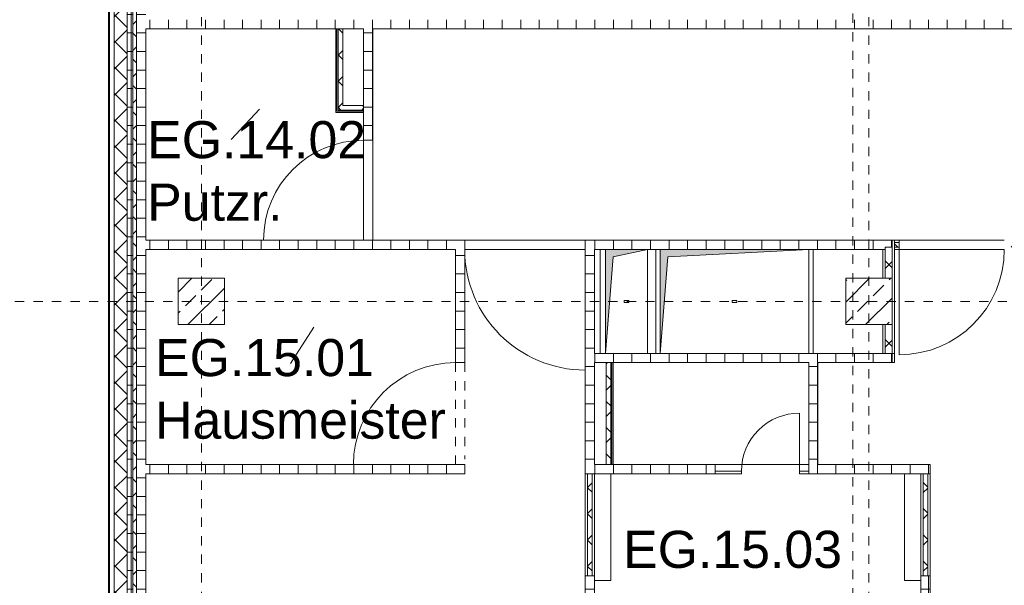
# Model space of a CAD drawing. Header units: metres. Extents: x -54 to 119, y -77 to 33.
# Tile 18 of 138: x -46 to -35.38, y -27.36 to -21.26. Entities that reach past the tile are written whole.
import ezdxf

# ---------------------------------------------------------------- set-up
doc = ezdxf.new("R2010")
doc.units = ezdxf.units.M
for name, pattern in [('Rasterlinie', [0.019, 0.01, -0.003, 0.003, -0.003]), ('Verdeckt', [0.003, 0.002, -0.001]), ('Über Schnittebene 1', [0.001, 0, -0.001])]:
    doc.linetypes.add(name, pattern=pattern)
for name, color, linetype, lineweight in [('A_Detailelemente', 7, 'Continuous', 9), ('A_Fassadenelemente', 7, 'Continuous', 9), ('A_Geschossdecken', 7, 'Continuous', 9), ('A_Raster', 7, 'Continuous', 9), ('A_Räume_Beschriftung', 7, 'Continuous', 9), ('A_Tragwerksstützen_Stahlbeton', 7, 'Continuous', 18), ('A_Türen', 7, 'Continuous', 9), ('A_Wände', 7, 'Continuous', 9), ('A_Wände_Schraffur', 7, 'Continuous', 18), ('Allgemeines Modell', 7, 'Continuous', 9), ('Virtueller Schnittkörper', 7, 'Verdeckt', 9)]:
    doc.layers.add(name, color=color, linetype=linetype, lineweight=lineweight)
doc.styles.add('Arial_B', font='txt', dxfattribs={"height": 0.3999999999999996})
pattern_1 = [(0, (0, 0), (0, 0.2), []), (90, (0, 0), (-0.2, 1.224646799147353e-17), [])]
pattern_2 = [(45, (0, 0), (-0.1414213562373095, 0.1414213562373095), []), (135, (0, 0), (-0.1414213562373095, -0.1414213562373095), [])]
pattern_3 = [(45, (0, 0), (-0.2283954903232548, 0.2283954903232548), []), (45, (0.228, 0), (-0.2283954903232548, 0.2283954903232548), [0.161, -0.081])]

# ---------------------------------------------------------------- blocks, each defined once
blk = doc.blocks.new('GSH_Fassadenelement_Equitone - GSH_169_169_169-6766016-BS_Übersicht_EG_BRANDSCHUTZ')
at = {"layer": 'A_Fassadenelemente'}
for p, q in [((0.6000000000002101, -0.05199999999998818), (-0.6000000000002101, -0.05199999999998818)), ((-0.6000000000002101, -0.05199999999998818), (-0.6000000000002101, -0.05999999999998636)), ((-0.6000000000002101, -0.05999999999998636), (0.6000000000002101, -0.05999999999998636)), ((0.6000000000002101, -0.05999999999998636), (0.6000000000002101, -0.05199999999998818))]:
    blk.add_line(p, q, dxfattribs=at)
blk = doc.blocks.new('IPRO_Tuer_I_WC - 625x2000-3642981-BS_Übersicht_EG_BRANDSCHUTZ')
at = {"layer": 'A_Türen'}
blk.add_line((0.3124999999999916, 0.02943461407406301), (0.3124999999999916, 0.6544346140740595), dxfattribs=at)
blk.add_arc((0.3124999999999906, 0.02943461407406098), 0.6249999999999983, 89.99999999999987, 179.9999999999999, dxfattribs=at)
blk = doc.blocks.new('GSH_Tuer_I_1flg_SZ_OL - 1135x3000_2135_Voll-6719864-BS_Übersicht_EG_BRANDSCHUTZ')
at = {"layer": 'A_Türen'}
blk.add_line((0.5674999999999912, 1.199434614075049), (0.5674999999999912, 0.06443461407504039), dxfattribs=at)
at = {"layer": 'A_Türen', "linetype": 'Über Schnittebene 1'}
for p, q in [((-0.5675000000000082, 0.06443461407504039), (0.5674999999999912, 0.06443461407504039)), ((-0.5675000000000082, -0.03556538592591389), (0.5074999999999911, -0.03556538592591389))]:
    blk.add_line(p, q, dxfattribs=at)
at = {"layer": 'A_Türen'}
blk.add_arc((0.5674999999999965, 0.06443461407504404), 1.134999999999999, 90.00000000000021, 180.0000000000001, dxfattribs=at)
blk = doc.blocks.new('GSH_Tuer_I_1flg_SZ_OL - 1100x3000_2135_Voll-5750307-BS_Übersicht_EG_BRANDSCHUTZ')
at = {"layer": 'A_Türen', "linetype": 'Über Schnittebene 1'}
for p, q in [((-0.5500000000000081, 0.03556538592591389), (0.4899999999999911, 0.03556538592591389)), ((-0.5500000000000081, -0.06443461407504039), (0.5499999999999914, -0.06443461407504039))]:
    blk.add_line(p, q, dxfattribs=at)
at = {"layer": 'A_Türen'}
blk.add_line((0.5499999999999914, -1.164434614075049), (0.5499999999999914, -0.06443461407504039), dxfattribs=at)
blk.add_arc((0.5499999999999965, -0.06443461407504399), 1.100000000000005, 179.9999999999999, 269.9999999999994, dxfattribs=at)
blk = doc.blocks.new('GSH_Tuer_I_1flg_SZ_OL - 1300x3000_2135_Voll-6719863-BS_Übersicht_EG_BRANDSCHUTZ')
at = {"layer": 'A_Türen', "linetype": 'Über Schnittebene 1'}
for p, q in [((-0.6500000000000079, 0.03556538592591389), (0.589999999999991, 0.03556538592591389)), ((-0.6500000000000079, -0.06443461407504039), (0.6499999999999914, -0.06443461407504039))]:
    blk.add_line(p, q, dxfattribs=at)
at = {"layer": 'A_Türen'}
blk.add_line((0.6499999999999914, -1.36443461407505), (0.6499999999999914, -0.06443461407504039), dxfattribs=at)
blk.add_arc((0.6499999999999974, -0.06443461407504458), 1.300000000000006, 179.9999999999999, 269.9999999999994, dxfattribs=at)
blk = doc.blocks.new('GSH_Tuer_I_1flg_SZ_OL - 1080x3000_2135_Voll-4496227-BS_Übersicht_EG_BRANDSCHUTZ')
at = {"layer": 'A_Türen', "linetype": 'Über Schnittebene 1'}
for p, q in [((-0.540000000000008, 0.03556538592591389), (0.479999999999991, 0.03556538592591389)), ((-0.540000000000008, -0.06443461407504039), (0.5399999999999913, -0.06443461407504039))]:
    blk.add_line(p, q, dxfattribs=at)
at = {"layer": 'A_Türen'}
blk.add_line((0.5399999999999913, -1.144434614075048), (0.5399999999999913, -0.06443461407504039), dxfattribs=at)
blk.add_arc((0.5399999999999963, -0.06443461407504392), 1.080000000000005, 179.9999999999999, 269.9999999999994, dxfattribs=at)
blk = doc.blocks.new('GSH_Bestand_BS_RE - BD_entfernen-4605852-BS_Übersicht_EG_BRANDSCHUTZ')
at = {"layer": 'A_Detailelemente'}
blk.add_hatch(color=256, dxfattribs=at).paths.add_polyline_path([(-0.8000000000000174, -0.5600000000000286), (-0.7200000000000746, 0.4799999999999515), (0.7999999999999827, 0.5599999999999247), (-0.8000000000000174, 0.5599999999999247), (-0.8000000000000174, -0.2900000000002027)], flags=0)
for p, q in [((-0.7999999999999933, 0.5599999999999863), (-0.7999999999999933, -0.5600000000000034)), ((-0.7199999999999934, 0.4799999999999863), (0.8000000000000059, 0.5599999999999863)), ((0.800000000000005, -0.5600000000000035), (0.800000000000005, 0.5599999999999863)), ((0.8000000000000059, -0.5600000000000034), (0.8000000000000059, 0.5599999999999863)), ((-0.7999999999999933, -0.5600000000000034), (-0.7199999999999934, 0.4799999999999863))]:
    blk.add_line(p, q, dxfattribs=at)
at = {"layer": 'Virtueller Schnittkörper'}
for p, q in [((-0.02499999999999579, 0.009999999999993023), (0.02500000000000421, 0.009999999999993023)), ((-0.02499999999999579, 0.009999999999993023), (-0.02499999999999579, -0.01000000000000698)), ((0.02500000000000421, -0.01000000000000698), (0.02500000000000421, 0.009999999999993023)), ((0.02500000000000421, -0.01000000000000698), (-0.02499999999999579, -0.01000000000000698))]:
    blk.add_line(p, q, dxfattribs=at)
blk = doc.blocks.new('GSH_Bestand_BS_RE - BD_entfernen-4605853-BS_Übersicht_EG_BRANDSCHUTZ')
at = {"layer": 'A_Detailelemente'}
blk.add_hatch(color=256, dxfattribs=at).paths.add_polyline_path([(-0.2250000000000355, -0.559999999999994), (-0.1450000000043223, 0.4799999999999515), (0.224999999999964, 0.5599999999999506), (-0.2250000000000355, 0.5599999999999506), (-0.2250000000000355, -0.5357500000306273)], flags=0)
for p, q in [((-0.2249999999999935, 0.5599999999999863), (-0.2249999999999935, -0.5600000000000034)), ((-0.1449999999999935, 0.4799999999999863), (0.2250000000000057, 0.5599999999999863)), ((0.2250000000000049, -0.5600000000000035), (0.2250000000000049, 0.5599999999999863)), ((0.2250000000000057, -0.5600000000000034), (0.2250000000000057, 0.5599999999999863)), ((-0.2249999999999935, -0.5600000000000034), (-0.1449999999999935, 0.4799999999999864))]:
    blk.add_line(p, q, dxfattribs=at)
at = {"layer": 'Virtueller Schnittkörper'}
for p, q in [((-0.02499999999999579, 0.009999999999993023), (0.02500000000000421, 0.009999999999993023)), ((-0.02499999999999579, 0.009999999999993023), (-0.02499999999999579, -0.01000000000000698)), ((0.02500000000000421, -0.01000000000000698), (0.02500000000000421, 0.009999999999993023)), ((0.02500000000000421, -0.01000000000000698), (-0.02499999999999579, -0.01000000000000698))]:
    blk.add_line(p, q, dxfattribs=at)

msp = doc.modelspace()

# ---------------------------------------------------------------- hatches: boundary and pattern name
at = {"layer": 'A_Tragwerksstützen_Stahlbeton', "lineweight": 9}
h = msp.add_hatch(dxfattribs=at)
h.set_pattern_fill('FP_9', color=256, style=0, pattern_type=2)
h.set_pattern_definition(pattern_3)
h.paths.add_polyline_path([(-43.79399248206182, -24.54696157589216), (-43.79399248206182, -24.04696157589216), (-44.29399248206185, -24.04696157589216), (-44.29399248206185, -24.54696157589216)], flags=0)
h = msp.add_hatch(dxfattribs=at)
h.set_pattern_fill('FP_9', color=256, style=0, pattern_type=2)
h.set_pattern_definition(pattern_3)
h.paths.add_polyline_path([(-36.66899248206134, -24.54696157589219), (-36.59399248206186, -24.54696157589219), (-36.5939924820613, -24.04696157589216), (-37.09399248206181, -24.04696157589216), (-37.09399248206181, -24.54696157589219), (-36.69399248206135, -24.54696157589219)], flags=0)
at = {"layer": 'A_Wände_Schraffur', "lineweight": 9}
h = msp.add_hatch(dxfattribs=at)
h.set_pattern_fill('FP_2', color=256, style=0, pattern_type=2)
h.set_pattern_definition(pattern_2)
h.paths.add_polyline_path([(-44.84399248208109, -32.19696157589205), (-44.84399248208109, -15.96496157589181), (-44.98399248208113, -15.96496157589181), (-44.98399248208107, -32.19696157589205)], flags=0)
h = msp.add_hatch(dxfattribs=at)
h.set_pattern_fill('FP_1', color=256, style=0, pattern_type=2)
h.set_pattern_definition(pattern_1)
h.paths.add_polyline_path([(-44.78399248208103, -32.19696157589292), (-44.78399248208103, -16.49696157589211), (-44.84399248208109, -16.49696157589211), (-44.84399248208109, -32.19696157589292)], flags=0)
h = msp.add_hatch(dxfattribs=at)
h.set_pattern_fill('FP_2', color=256, style=0, pattern_type=2)
h.set_pattern_definition(pattern_2)
h.paths.add_polyline_path([(-44.76180070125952, -32.19696157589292), (-44.74399248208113, -32.19696157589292), (-44.74399248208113, -16.49696157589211), (-44.78399248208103, -16.49696157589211), (-44.78399248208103, -32.19696157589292)], flags=0)
h = msp.add_hatch(dxfattribs=at)
h.set_pattern_fill('FP_1', color=256, style=0, pattern_type=2)
h.set_pattern_definition(pattern_1)
h.paths.add_polyline_path([(-44.74399248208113, -32.19696157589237), (-44.6439924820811, -32.19696157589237), (-44.64399248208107, -16.49696157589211), (-44.74399248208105, -16.49696157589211), (-44.74399248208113, -32.16672901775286)], flags=0)
h = msp.add_hatch(dxfattribs=at)
h.set_pattern_fill('FP_1', color=256, style=0, pattern_type=2)
h.set_pattern_definition(pattern_1)
h.paths.add_polyline_path([(-42.1939924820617, -21.35696157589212), (-32.68399248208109, -21.35696157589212), (-32.68399248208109, -21.25696157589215), (-44.64399248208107, -21.25696157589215), (-44.64399248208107, -21.35696157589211), (-42.2939924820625, -21.35696157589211)], flags=0)
h = msp.add_hatch(dxfattribs=at)
h.set_pattern_fill('FP_2', color=256, style=0, pattern_type=2)
h.set_pattern_definition(pattern_2)
h.paths.add_polyline_path([(-42.51899248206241, -22.18196157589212), (-42.51899248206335, -21.35696157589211), (-42.56899248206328, -21.35696157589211), (-42.56899248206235, -22.18196157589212)], flags=0)
h = msp.add_hatch(dxfattribs=at)
h.set_pattern_fill('FP_1', color=256, style=0, pattern_type=2)
h.set_pattern_definition(pattern_1)
h.paths.add_polyline_path([(-42.1939924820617, -22.53696157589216), (-42.1939924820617, -21.35696157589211), (-42.2939924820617, -21.35801310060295), (-42.2939924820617, -22.53696157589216)], flags=0)
h = msp.add_hatch(dxfattribs=at)
h.set_pattern_fill('FP_2', color=256, style=0, pattern_type=2)
h.set_pattern_definition(pattern_2)
h.paths.add_polyline_path([(-42.51899248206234, -22.23196157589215), (-42.2939924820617, -22.23196157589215), (-42.2939924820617, -22.1819615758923), (-42.56899248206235, -22.18196157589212), (-42.5689924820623, -22.23196157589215)], flags=0)
h = msp.add_hatch(dxfattribs=at)
h.set_pattern_fill('FP_1', color=256, style=0, pattern_type=2)
h.set_pattern_definition(pattern_1)
h.paths.add_polyline_path([(-42.2939924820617, -22.55696157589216), (-42.1939924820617, -22.55696157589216), (-42.1939924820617, -22.53696157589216), (-42.2939924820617, -22.53696157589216)], flags=0)
h = msp.add_hatch(dxfattribs=at)
h.set_pattern_fill('FP_1', color=256, style=0, pattern_type=2)
h.set_pattern_definition(pattern_1)
h.paths.add_polyline_path([(-42.09399248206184, -23.73696157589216), (-41.20399248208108, -23.73696157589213), (-41.20399248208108, -23.63696157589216), (-44.64399248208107, -23.63696157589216), (-44.64259192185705, -23.73696157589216), (-42.1939924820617, -23.73696157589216)], flags=0)
h.paths.add_polyline_path([(-39.14399248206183, -23.73696157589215), (-36.66899248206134, -23.73696157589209), (-36.5939924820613, -23.71196157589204), (-36.5939924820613, -23.63696157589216), (-39.90399248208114, -23.63696157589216), (-39.90399248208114, -23.73696157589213), (-39.74399248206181, -23.73696157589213)], flags=0)
h = msp.add_hatch(dxfattribs=at)
h.set_pattern_fill('FP_2', color=256, style=0, pattern_type=2)
h.set_pattern_definition(pattern_2)
h.paths.add_polyline_path([(-34.88474210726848, -23.71196157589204), (-34.88399248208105, -23.71196157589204), (-34.88624135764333, -23.6619615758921), (-35.38399248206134, -23.6619615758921), (-35.38399248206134, -23.71196157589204)], flags=0)
h.paths.add_polyline_path([(-36.56899248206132, -23.71196157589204), (-36.51899248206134, -23.71196157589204), (-36.51899248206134, -23.66196157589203), (-36.56899248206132, -23.66196157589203)], flags=0)
h = msp.add_hatch(dxfattribs=at)
h.set_pattern_fill('FP_1', color=256, style=0, pattern_type=2)
h.set_pattern_definition(pattern_1)
h.paths.add_polyline_path([(-41.26002696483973, -26.15696157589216), (-41.20399248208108, -26.15696157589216), (-41.20399248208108, -26.05696157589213), (-41.30399248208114, -26.05696157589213), (-41.30399248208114, -26.15696157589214)], flags=0)
h.paths.add_polyline_path([(-41.30399248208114, -24.95696157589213), (-41.20399248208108, -24.95696157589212), (-41.20399248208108, -23.73696157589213), (-41.30399248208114, -23.73696157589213), (-41.30399248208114, -24.95446157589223)], flags=0)
h = msp.add_hatch(dxfattribs=at)
h.set_pattern_fill('FP_1', color=256, style=0, pattern_type=2)
h.set_pattern_definition(pattern_1)
h.paths.add_polyline_path([(-39.90399248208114, -31.99696157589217), (-39.80399248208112, -31.99696157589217), (-39.80399248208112, -28.59696157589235), (-39.90399248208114, -28.59696157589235), (-39.90399248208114, -31.89696157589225)], flags=0)
h.paths.add_polyline_path([(-39.90399248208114, -27.58696157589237), (-39.80399248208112, -27.58696157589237), (-39.80399248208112, -27.25696157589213), (-39.90399248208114, -27.25696157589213), (-39.90399248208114, -27.30696157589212)], flags=0)
h.paths.add_polyline_path([(-39.82899248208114, -26.15696157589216), (-39.80399248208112, -26.15696157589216), (-39.80399248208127, -23.73696157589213), (-39.90399248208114, -23.73696157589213), (-39.90399248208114, -26.15696157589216), (-39.87899248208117, -26.15696157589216)], flags=0)
h = msp.add_hatch(dxfattribs=at)
h.set_pattern_fill('FP_2', color=256, style=0, pattern_type=2)
h.set_pattern_definition(pattern_2)
h.paths.add_polyline_path([(-36.66899248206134, -24.85696157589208), (-36.59399248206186, -24.85696157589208), (-36.59399248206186, -24.54696157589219), (-36.66899248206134, -24.54696157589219)], flags=0)
h.paths.add_polyline_path([(-36.5939924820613, -24.04696157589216), (-36.5939924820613, -23.71196157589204), (-36.66899248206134, -23.73696157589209), (-36.66899248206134, -24.04696157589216)], flags=0)
h = msp.add_hatch(dxfattribs=at)
h.set_pattern_fill('FP_1', color=256, style=0, pattern_type=2)
h.set_pattern_definition(pattern_1)
h.paths.add_polyline_path([(-36.59399248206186, -24.95696157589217), (-36.59399248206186, -24.85696157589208), (-39.80399248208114, -24.85696157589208), (-39.80399248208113, -24.95696157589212), (-37.39399248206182, -24.95696157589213)], flags=0)
h = msp.add_hatch(dxfattribs=at)
h.set_pattern_fill('FP_2', color=256, style=0, pattern_type=2)
h.set_pattern_definition(pattern_2)
h.paths.add_polyline_path([(-39.67899248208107, -26.05696157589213), (-39.62899248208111, -26.0553706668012), (-39.62899248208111, -24.95696157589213), (-39.67899248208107, -24.95696157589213), (-39.67899248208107, -26.05218884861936)], flags=0)
h = msp.add_hatch(dxfattribs=at)
h.set_pattern_fill('FP_1', color=256, style=0, pattern_type=2)
h.set_pattern_definition(pattern_1)
h.paths.add_polyline_path([(-37.44399248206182, -26.05696157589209), (-37.39399248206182, -26.05696157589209), (-37.39399248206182, -24.95696157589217), (-37.49399248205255, -24.95696157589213), (-37.49399248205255, -26.05696157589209)], flags=0)
h = msp.add_hatch(dxfattribs=at)
h.set_pattern_fill('FP_1', color=256, style=0, pattern_type=2)
h.set_pattern_definition(pattern_1)
h.paths.add_polyline_path([(-44.61056706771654, -26.15696157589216), (-41.30399248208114, -26.15696157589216), (-41.30399248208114, -26.05696157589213), (-44.64399248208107, -26.05696157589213), (-44.64399248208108, -26.15696157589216)], flags=0)
h = msp.add_hatch(dxfattribs=at)
h.set_pattern_fill('FP_1', color=256, style=0, pattern_type=2)
h.set_pattern_definition(pattern_1)
h.paths.add_polyline_path([(-38.60995163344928, -26.15696157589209), (-38.50399248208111, -26.15696157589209), (-38.50399248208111, -26.0569615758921), (-39.80399248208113, -26.05696157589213), (-39.80399248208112, -26.15696157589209), (-39.62899248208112, -26.15696157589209)], flags=0)
h = msp.add_hatch(dxfattribs=at)
h.set_pattern_fill('FP_1', color=256, style=0, pattern_type=2)
h.set_pattern_definition(pattern_1)
h.paths.add_polyline_path([(-36.45899248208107, -26.15696157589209), (-36.18399248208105, -26.15696157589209), (-36.18399248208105, -26.0569615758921), (-37.49399248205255, -26.05696157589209), (-37.49399248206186, -26.15696157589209)], flags=0)
h = msp.add_hatch(dxfattribs=at)
h.set_pattern_fill('FP_2', color=256, style=0, pattern_type=2)
h.set_pattern_definition(pattern_2)
h.paths.add_polyline_path([(-39.87899248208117, -27.2569615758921), (-39.82899248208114, -27.2569615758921), (-39.82899248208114, -26.15696157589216), (-39.87899248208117, -26.15696157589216), (-39.87899248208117, -26.19446157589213)], flags=0)
h = msp.add_hatch(dxfattribs=at)
h.set_pattern_fill('FP_2', color=256, style=0, pattern_type=2)
h.set_pattern_definition(pattern_2)
h.paths.add_polyline_path([(-36.20899248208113, -27.2569615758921), (-36.20899248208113, -26.15696157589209), (-36.25899248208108, -26.15696157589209), (-36.25899248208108, -27.2569615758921)], flags=0)
h = msp.add_hatch(dxfattribs=at)
h.set_pattern_fill('FP_1', color=256, style=0, pattern_type=2)
h.set_pattern_definition(pattern_1)
h.paths.add_polyline_path([(-36.18399248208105, -31.99696157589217), (-36.18399248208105, -28.59696157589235), (-36.28399248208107, -28.59696157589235), (-36.28399248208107, -31.99696157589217)], flags=0)
h.paths.add_polyline_path([(-36.28399248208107, -27.58696157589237), (-36.18399248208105, -27.58696157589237), (-36.18399248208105, -27.2569615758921), (-36.28399248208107, -27.2569615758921), (-36.28399248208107, -27.34696157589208)], flags=0)

# ---------------------------------------------------------------- linework, layer by layer
at = {"layer": 'A_Geschossdecken'}
for p, q in [((-42.29399248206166, -23.63696157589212), (-42.29399248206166, -22.55696157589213)), ((-42.19399248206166, -22.55696157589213), (-42.19399248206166, -23.63696157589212)), ((-41.20399248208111, -23.63696157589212), (-39.90399248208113, -23.63696157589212)), ((-36.5189924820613, -23.63696157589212), (-35.3839924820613, -23.63696157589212)), ((-39.90399248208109, -23.7369615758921), (-41.20399248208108, -23.73696157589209)), ((-39.74399248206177, -23.73696157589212), (-39.74399248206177, -24.85696157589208)), ((-39.14399248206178, -24.85696157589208), (-39.14399248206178, -23.73696157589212)), ((-37.44399248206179, -24.85696157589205), (-37.44399248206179, -23.73696157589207)), ((-35.3839924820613, -23.73696157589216), (-36.5189924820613, -23.73696157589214)), ((-36.56899248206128, -24.95446157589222), (-36.59399248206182, -24.95446157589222)), ((-36.56899248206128, -24.85696157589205), (-36.56899248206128, -24.95696157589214)), ((-36.56899248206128, -24.95696157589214), (-36.59399248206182, -24.95696157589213)), ((-37.49399248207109, -26.05696157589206), (-38.50399248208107, -26.05696157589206))]:
    msp.add_line(p, q, dxfattribs=at)
at = {"layer": 'A_Raster', "linetype": 'Rasterlinie'}
for p, q in [((-44.04399248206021, -76.12803487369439), (-44.04399248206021, 20.45565528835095)), ((-37.01899248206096, -41.6913407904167), (-37.01899248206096, 20.45565528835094)), ((-36.84399248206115, -76.12803487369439), (-36.84399248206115, -20.78254856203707)), ((-52.6553280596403, -24.29696157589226), (8.002166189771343, -24.29696157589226))]:
    msp.add_line(p, q, dxfattribs=at)
at = {"layer": 'A_Räume_Beschriftung'}
for p, q in [((-43.72299105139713, -22.55005961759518), (-43.41728595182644, -22.22209143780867)), ((-43.08109163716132, -24.96788074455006), (-42.83044405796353, -24.5735428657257))]:
    msp.add_line(p, q, dxfattribs=at)
at = {"layer": 'A_Tragwerksstützen_Stahlbeton'}
for p, q in [((-43.79399248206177, -24.04696157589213), (-44.2939924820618, -24.04696157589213)), ((-44.2939924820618, -24.04696157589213), (-44.2939924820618, -24.54696157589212)), ((-43.79399248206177, -24.54696157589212), (-43.79399248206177, -24.04696157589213)), ((-36.69399248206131, -24.04696157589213), (-37.09399248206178, -24.04696157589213)), ((-37.09399248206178, -24.04696157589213), (-37.09399248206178, -24.54696157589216)), ((-44.2939924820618, -24.54696157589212), (-43.79399248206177, -24.54696157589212)), ((-37.09399248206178, -24.54696157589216), (-36.69399248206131, -24.54696157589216))]:
    msp.add_line(p, q, dxfattribs=at)
at = {"layer": 'A_Tragwerksstützen_Stahlbeton', "lineweight": 9}
for p, q in [((-36.6689924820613, -24.04696157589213), (-36.69399248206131, -24.04696157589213)), ((-36.59399248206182, -24.04696157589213), (-36.6689924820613, -24.04696157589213)), ((-36.59399248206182, -24.54696157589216), (-36.59399248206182, -24.04696157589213)), ((-36.69399248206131, -24.54696157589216), (-36.6689924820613, -24.54696157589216)), ((-36.6689924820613, -24.54696157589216), (-36.59399248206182, -24.54696157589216))]:
    msp.add_line(p, q, dxfattribs=at)
at = {"layer": 'A_Wände', "lineweight": 18}
for p, q in [((-44.98399248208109, 4.004145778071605), (-44.98399248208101, -32.19696157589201)), ((-44.84399248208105, -32.19696157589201), (-44.84399248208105, 4.004145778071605)), ((-44.6439924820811, -23.63696157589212), (-44.6439924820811, -21.35696157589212)), ((-44.64399248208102, -21.35696157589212), (-42.59399248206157, -21.35696157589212)), ((-42.59399248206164, -21.35696157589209), (-42.59399248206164, -22.25696157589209)), ((-42.29399248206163, -21.35696157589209), (-42.29399248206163, -21.95696157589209)), ((-42.19399248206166, -22.55696157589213), (-42.19399248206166, -21.35696157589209)), ((-42.19399248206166, -21.35696157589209), (-32.58399248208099, -21.35696157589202)), ((-42.59399248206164, -22.25696157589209), (-42.29399248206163, -22.25696157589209)), ((-42.2939924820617, -22.25696157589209), (-42.29399248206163, -22.55696157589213)), ((-42.29399248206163, -22.55696157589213), (-42.19399248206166, -22.55696157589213)), ((-41.20399248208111, -23.63696157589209), (-44.64399248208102, -23.63696157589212)), ((-41.20399248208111, -24.9569615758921), (-41.20399248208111, -23.63696157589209)), ((-39.90399248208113, -23.63696157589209), (-39.90399248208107, -27.58696157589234)), ((-36.5189924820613, -23.63696157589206), (-39.90399248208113, -23.63696157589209)), ((-36.5189924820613, -23.73696157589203), (-36.5189924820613, -23.63696157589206)), ((-44.6439924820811, -26.05696157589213), (-44.6439924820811, -23.7369615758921)), ((-44.64399248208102, -23.7369615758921), (-41.30399248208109, -23.7369615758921)), ((-41.30399248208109, -23.7369615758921), (-41.30399248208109, -24.9569615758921)), ((-39.80399248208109, -24.85696157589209), (-39.80399248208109, -23.7369615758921)), ((-39.80399248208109, -23.7369615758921), (-36.69399248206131, -23.73696157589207)), ((-36.69399248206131, -23.73696157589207), (-36.69399248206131, -24.04696157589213)), ((-36.56899248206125, -24.85696157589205), (-36.56899248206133, -23.73696157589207)), ((-36.56899248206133, -23.73696157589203), (-36.5189924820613, -23.73696157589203)), ((-36.69399248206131, -24.54696157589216), (-36.69399248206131, -24.85696157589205)), ((-39.80399248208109, -24.85696157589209), (-36.56899248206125, -24.85696157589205)), ((-36.59399248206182, -24.95696157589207), (-36.59399248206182, -24.85696157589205)), ((-41.30399248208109, -24.9569615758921), (-41.20399248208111, -24.9569615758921)), ((-39.80399248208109, -26.05696157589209), (-39.80399248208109, -24.9569615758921)), ((-39.60399248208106, -26.05696157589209), (-39.60399248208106, -24.95696157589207)), ((-39.60399248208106, -24.9569615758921), (-37.49399248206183, -24.9569615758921)), ((-37.49399248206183, -24.95696157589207), (-37.49399248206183, -26.12696157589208)), ((-37.39399248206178, -26.05696157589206), (-37.39399248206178, -24.95696157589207)), ((-37.39399248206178, -24.9569615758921), (-36.59399248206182, -24.95696157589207)), ((-41.20399248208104, -26.05696157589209), (-44.64399248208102, -26.05696157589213)), ((-41.20399248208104, -26.1569615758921), (-41.20399248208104, -26.05696157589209)), ((-38.5039924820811, -26.05696157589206), (-39.60399248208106, -26.05696157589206)), ((-38.50399248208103, -26.12696157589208), (-38.5039924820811, -26.05696157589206)), ((-36.18399248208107, -26.05696157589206), (-37.39399248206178, -26.05696157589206)), ((-36.18399248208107, -27.58696157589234), (-36.18399248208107, -26.05696157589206)), ((-44.64399248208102, -31.9969615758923), (-44.64399248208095, -26.15696157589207)), ((-44.64399248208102, -26.1569615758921), (-41.20399248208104, -26.1569615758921)), ((-39.80399248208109, -26.15696157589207), (-38.21899248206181, -26.15696157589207)), ((-39.80399248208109, -27.58696157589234), (-39.80399248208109, -26.15696157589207)), ((-38.21899248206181, -26.12696157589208), (-38.5039924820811, -26.12696157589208)), ((-38.21899248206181, -26.15696157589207), (-38.21899248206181, -26.12696157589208)), ((-37.49399248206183, -26.12696157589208), (-37.5939924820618, -26.12696157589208)), ((-37.5939924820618, -26.12696157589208), (-37.5939924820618, -26.15696157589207)), ((-36.18399248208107, -26.15696157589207), (-37.5939924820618, -26.15696157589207)), ((-36.28399248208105, -26.15696157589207), (-36.28399248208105, -27.58696157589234))]:
    msp.add_line(p, q, dxfattribs=at)
at = {"layer": 'A_Wände'}
for p, q in [((-44.78399248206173, -15.45696157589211), (-44.78399248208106, -32.19696157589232)), ((-44.74399248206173, -15.45696157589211), (-44.74399248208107, -32.19696157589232)), ((-42.29399248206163, -21.35696157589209), (-42.59399248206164, -21.35696157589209)), ((-42.58149248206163, -21.35696157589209), (-42.58149248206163, -22.24446157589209)), ((-42.56899248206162, -21.35696157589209), (-42.5689924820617, -22.23196157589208)), ((-42.51899248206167, -21.35696157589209), (-42.51899248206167, -22.18196157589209)), ((-42.29399248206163, -22.25696157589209), (-42.29399248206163, -21.95696157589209)), ((-42.51899248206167, -22.18196157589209), (-42.2939924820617, -22.18196157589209)), ((-42.5814924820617, -22.24446157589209), (-42.29399248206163, -22.24446157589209)), ((-42.56899248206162, -22.23196157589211), (-42.2939924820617, -22.23196157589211)), ((-36.59399248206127, -23.63696157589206), (-36.59399248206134, -24.85696157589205)), ((-36.56899248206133, -23.73696157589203), (-36.56899248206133, -23.63696157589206)), ((-36.5189924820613, -23.66196157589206), (-36.56899248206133, -23.661961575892)), ((-36.6689924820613, -23.73696157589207), (-36.69399248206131, -23.73696157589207)), ((-36.6689924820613, -24.04696157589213), (-36.6689924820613, -23.71196157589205)), ((-36.6689924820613, -23.71196157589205), (-36.59399248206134, -23.71196157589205)), ((-36.5189924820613, -23.71196157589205), (-36.56899248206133, -23.71196157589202)), ((-36.69399248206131, -24.04696157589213), (-36.59399248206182, -24.04696157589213)), ((-36.59399248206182, -24.54696157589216), (-36.69399248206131, -24.54696157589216)), ((-36.6689924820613, -24.85696157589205), (-36.6689924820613, -24.54696157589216)), ((-39.60399248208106, -24.95696157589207), (-39.80399248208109, -24.9569615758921)), ((-39.67899248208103, -24.9569615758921), (-39.6789924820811, -26.05696157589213)), ((-39.62899248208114, -24.95696157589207), (-39.62899248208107, -26.05696157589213)), ((-39.61649248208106, -24.95696157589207), (-39.61649248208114, -26.05696157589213)), ((-39.80399248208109, -26.05696157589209), (-39.60399248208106, -26.05696157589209)), ((-39.90399248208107, -26.15696157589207), (-39.80399248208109, -26.15696157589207)), ((-39.87899248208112, -27.25696157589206), (-39.87899248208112, -26.1569615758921)), ((-39.8289924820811, -27.25696157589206), (-39.8289924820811, -26.15696157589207)), ((-39.62899248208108, -26.15696157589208), (-39.62899248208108, -27.30696157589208)), ((-38.5039924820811, -26.15696157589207), (-38.50399248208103, -26.12696157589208)), ((-37.49399248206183, -26.12696157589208), (-37.49399248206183, -26.15696157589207)), ((-36.45899248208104, -27.30696157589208), (-36.45899248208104, -26.15696157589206)), ((-36.25899248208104, -27.25696157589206), (-36.25899248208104, -26.15696157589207)), ((-36.20899248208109, -27.25696157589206), (-36.20899248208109, -26.15696157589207)), ((-39.80399248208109, -27.25696157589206), (-39.90399248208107, -27.25696157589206)), ((-36.18399248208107, -27.25696157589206), (-36.28399248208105, -27.25696157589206)), ((-39.80399248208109, -27.30696157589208), (-39.62899248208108, -27.30696157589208)), ((-36.45899248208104, -27.30696157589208), (-36.28399248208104, -27.30696157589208))]:
    msp.add_line(p, q, dxfattribs=at)

# ---------------------------------------------------------------- block references
at = {"layer": 'A_Fassadenelemente', "rotation": 270.0000000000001}
for p in [(-44.98399248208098, -20.69696157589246), (-44.98399248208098, -21.89696157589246), (-44.98399248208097, -23.09696157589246), (-44.98399248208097, -24.29696157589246), (-44.98399248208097, -25.49696157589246), (-44.98399248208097, -26.69696157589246), (-44.98399248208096, -27.89696157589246)]:
    msp.add_blockref('GSH_Fassadenelement_Equitone - GSH_169_169_169-6766016-BS_Übersicht_EG_BRANDSCHUTZ', p, dxfattribs=at)
at = {"layer": 'A_Türen'}
for name, p, rotation in [('GSH_Tuer_I_1flg_SZ_OL - 1080x3000_2135_Voll-4496227-BS_Übersicht_EG_BRANDSCHUTZ', (-42.22955786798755, -23.09696157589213), 270.0000000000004), ('GSH_Tuer_I_1flg_SZ_OL - 1135x3000_2135_Voll-6719864-BS_Übersicht_EG_BRANDSCHUTZ', (-35.95149248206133, -23.67252696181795), 180), ('GSH_Tuer_I_1flg_SZ_OL - 1100x3000_2135_Voll-5750307-BS_Übersicht_EG_BRANDSCHUTZ', (-41.23955786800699, -25.5069615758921), 270.0000000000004)]:
    msp.add_blockref(name, p, dxfattribs=dict(at, rotation=rotation))
for name, p in [('GSH_Tuer_I_1flg_SZ_OL - 1300x3000_2135_Voll-6719863-BS_Übersicht_EG_BRANDSCHUTZ', (-40.55399248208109, -23.672526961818)), ('IPRO_Tuer_I_WC - 625x2000-3642981-BS_Übersicht_EG_BRANDSCHUTZ', (-37.90649248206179, -26.15639618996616))]:
    msp.add_blockref(name, p, dxfattribs=at)
at = {"layer": 'Allgemeines Modell'}
for name, p in [('GSH_Bestand_BS_RE - BD_entfernen-4605853-BS_Übersicht_EG_BRANDSCHUTZ', (-39.45899248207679, -24.29696157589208)), ('GSH_Bestand_BS_RE - BD_entfernen-4605852-BS_Übersicht_EG_BRANDSCHUTZ', (-38.2939924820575, -24.29696157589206))]:
    msp.add_blockref(name, p, dxfattribs=at)

# ---------------------------------------------------------------- texts
at = {"layer": 'A_Räume_Beschriftung', "char_height": 0.3999999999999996, "attachment_point": 1, "style": 'Arial_B'}
for s, insert, width in [('EG.14.02', (-44.62828595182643, -22.35125810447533), 2.918142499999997), ('Putzr.', (-44.62828595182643, -23.02594560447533), 1.924049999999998), ('EG.15.01', (-44.54344405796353, -24.70270953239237), 2.918142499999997), ('Hausmeister', (-44.54344405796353, -25.37739703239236), 4.136707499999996), ('EG.15.03', (-39.49480214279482, -26.77106593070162), 2.918142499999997)]:
    msp.add_mtext(s, dxfattribs=dict(at, insert=insert, width=width))

doc.saveas('drawing.dxf')
